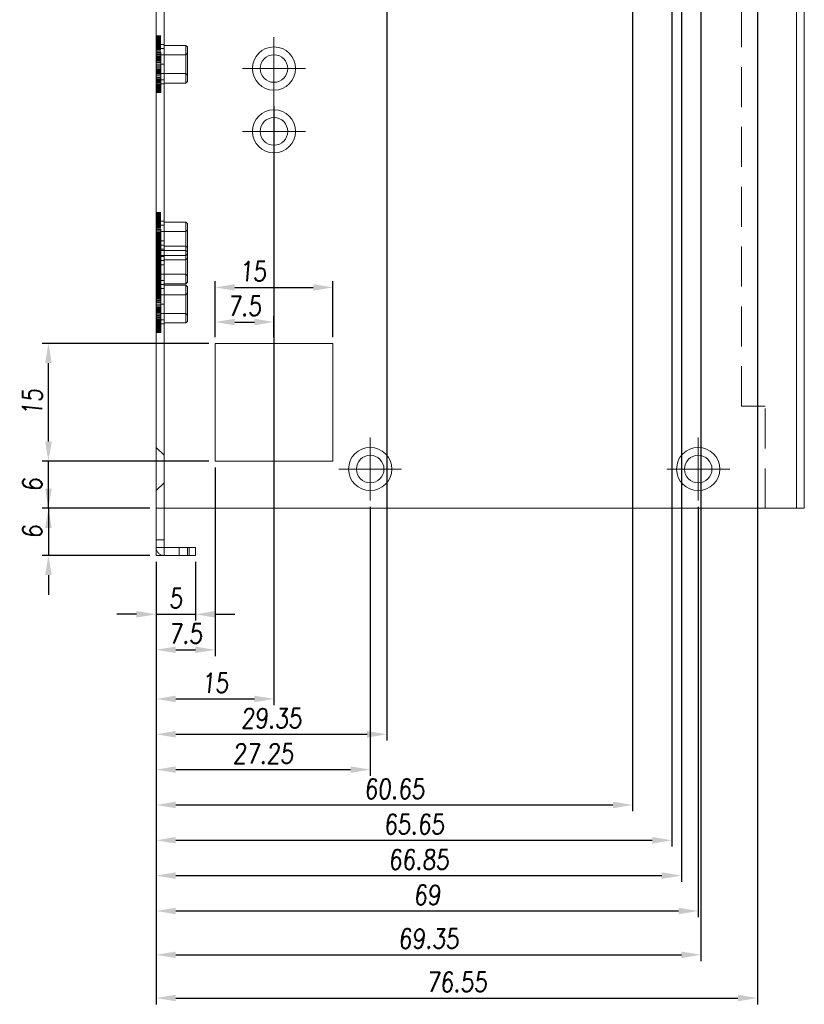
# Model space of a CAD drawing. Header units: millimetres. Extents: x 4065 to 8083, y -652 to 5416.
# Tile 97 of 256: x 4631 to 4731, y 2761 to 2887. Entities that reach past the tile are written whole.
import ezdxf

# ---------------------------------------------------------------- set-up
doc = ezdxf.new("R2010")
doc.units = ezdxf.units.MM
doc.header["$LTSCALE"] = 0.8
doc.header["$PDMODE"] = 3
doc.header["$PDSIZE"] = 0.3125
doc.linetypes.add('CENTER', pattern=[50.8, 31.75, -6.35, 6.35, -6.35])
doc.linetypes.add('HIDDEN', pattern=[9.525, 6.35, -3.175])
doc.layers.get('0').update_dxf_attribs({"linetype": 'CONTINUOUS', "lineweight": 0})
doc.layers.get('Defpoints').update_dxf_attribs({"linetype": 'CONTINUOUS', "lineweight": 0})
for name, color, linetype, lineweight in [('1', 2, 'CENTER', 0), ('2', 3, 'CONTINUOUS', 0), ('3', 5, 'HIDDEN', 0)]:
    doc.layers.add(name, color=color, linetype=linetype, lineweight=lineweight)
doc.styles.get("Standard").update_dxf_attribs({"font": 'romans.shx', "width": 0.8, "oblique": 5, "bigfont": 'whgtxt.shx'})
doc.dimstyles.get("Standard").update_dxf_attribs({"dimtxt": 2.5, "dimasz": 2.5, "dimexe": 0.8, "dimexo": 0.8, "dimgap": 0.8, "dimtad": 1, "dimdsep": 46, "dimtxsty": 'Standard', "dimcen": 0, "dimclrd": 3, "dimclre": 3, "dimclrt": 3, "dimazin": 0, "dimtp": 0.001, "dimtm": 0.001, "dimtfac": 1, "dimtmove": 0, "dimatfit": 3, "dimfxl": 0, "dimtolj": 1, "dimarcsym": 0})

# ---------------------------------------------------------------- blocks, each defined once
blk = doc.blocks.new('X')
at = {"layer": '1'}
for p, q in [((5251.84, 13719.59), (5251.84, 13727.59)), ((5247.84, 13723.59), (5255.84, 13723.59))]:
    blk.add_line(p, q, dxfattribs=at)
blk = doc.blocks.new('*D855')
at = {"layer": '2', "color": 3, "lineweight": -2}
for p, q in [((4663.83, 2875.48), (4663.83, 2799.2)), ((4648.83, 2817.48), (4648.83, 2799.2)), ((4651.33, 2800), (4661.33, 2800))]:
    blk.add_line(p, q, dxfattribs=at)
at = {"layer": '2', "color": 3}
for points in [[(4651.33, 2800.42), (4651.33, 2799.58), (4648.83, 2800)], [(4661.33, 2800.42), (4661.33, 2799.58), (4663.83, 2800)]]:
    blk.add_solid(points, dxfattribs=at)
at = {"layer": 'Defpoints', "color": 0}
for p in [(4663.83, 2876.28), (4648.83, 2818.28), (4663.83, 2800)]:
    blk.add_point(p, dxfattribs=at)
at = {"layer": '2', "color": 3, "insert": (4656.33, 2802.05), "char_height": 2.5, "attachment_point": 5}
blk.add_mtext('\\A1;15', dxfattribs=at)
blk = doc.blocks.new('*D856')
at = {"layer": '2', "color": 3, "lineweight": -2}
for p, q in [((4678.18, 3292.73), (4678.18, 2794.7)), ((4648.83, 2817.48), (4648.83, 2794.7)), ((4651.33, 2795.5), (4675.68, 2795.5))]:
    blk.add_line(p, q, dxfattribs=at)
at = {"layer": '2', "color": 3}
for points in [[(4651.33, 2795.92), (4651.33, 2795.08), (4648.83, 2795.5)], [(4675.68, 2795.92), (4675.68, 2795.08), (4678.18, 2795.5)]]:
    blk.add_solid(points, dxfattribs=at)
at = {"layer": 'Defpoints', "color": 0}
for p in [(4678.18, 3293.53), (4648.83, 2818.28), (4678.18, 2795.5)]:
    blk.add_point(p, dxfattribs=at)
at = {"layer": '2', "color": 3, "insert": (4663.51, 2797.55), "char_height": 2.5, "attachment_point": 5}
blk.add_mtext('\\A1;29.35', dxfattribs=at)
blk = doc.blocks.new('*D857')
at = {"layer": '2', "color": 3, "lineweight": -2}
for p, q in [((4676.08, 2824.48), (4676.08, 2790.2)), ((4648.83, 2817.48), (4648.83, 2790.2)), ((4651.33, 2791), (4673.58, 2791))]:
    blk.add_line(p, q, dxfattribs=at)
at = {"layer": '2', "color": 3}
for points in [[(4651.33, 2791.42), (4651.33, 2790.58), (4648.83, 2791)], [(4673.58, 2791.42), (4673.58, 2790.58), (4676.08, 2791)]]:
    blk.add_solid(points, dxfattribs=at)
at = {"layer": 'Defpoints', "color": 0}
for p in [(4676.08, 2825.28), (4648.83, 2818.28), (4676.08, 2791)]:
    blk.add_point(p, dxfattribs=at)
at = {"layer": '2', "color": 3, "insert": (4662.46, 2793.05), "char_height": 2.5, "attachment_point": 5}
blk.add_mtext('\\A1;27.25', dxfattribs=at)
blk = doc.blocks.new('*D858')
at = {"layer": '2', "color": 3, "lineweight": -2}
for p, q in [((4709.48, 3094.48), (4709.48, 2785.7)), ((4648.83, 2817.48), (4648.83, 2785.7)), ((4651.33, 2786.5), (4706.98, 2786.5))]:
    blk.add_line(p, q, dxfattribs=at)
at = {"layer": '2', "color": 3}
for points in [[(4651.33, 2786.92), (4651.33, 2786.08), (4648.83, 2786.5)], [(4706.98, 2786.92), (4706.98, 2786.08), (4709.48, 2786.5)]]:
    blk.add_solid(points, dxfattribs=at)
at = {"layer": 'Defpoints', "color": 0}
for p in [(4709.48, 3095.28), (4648.83, 2818.28), (4709.48, 2786.5)]:
    blk.add_point(p, dxfattribs=at)
at = {"layer": '2', "color": 3, "insert": (4679.16, 2788.55), "char_height": 2.5, "attachment_point": 5}
blk.add_mtext('\\A1;60.65', dxfattribs=at)
blk = doc.blocks.new('*D859')
at = {"layer": '2', "color": 3, "lineweight": -2}
for p, q in [((4714.48, 3114.48), (4714.48, 2781.2)), ((4648.83, 2817.48), (4648.83, 2781.2)), ((4651.33, 2782), (4711.98, 2782))]:
    blk.add_line(p, q, dxfattribs=at)
at = {"layer": '2', "color": 3}
for points in [[(4651.33, 2782.42), (4651.33, 2781.58), (4648.83, 2782)], [(4711.98, 2782.42), (4711.98, 2781.58), (4714.48, 2782)]]:
    blk.add_solid(points, dxfattribs=at)
at = {"layer": 'Defpoints', "color": 0}
for p in [(4714.48, 3115.28), (4648.83, 2818.28), (4714.48, 2782)]:
    blk.add_point(p, dxfattribs=at)
at = {"layer": '2', "color": 3, "insert": (4681.66, 2784.05), "char_height": 2.5, "attachment_point": 5}
blk.add_mtext('\\A1;65.65', dxfattribs=at)
blk = doc.blocks.new('*D860')
at = {"layer": '2', "color": 3, "lineweight": -2}
for p, q in [((4718.18, 3292.73), (4718.18, 2766.62)), ((4648.83, 2817.48), (4648.83, 2766.62)), ((4651.33, 2767.42), (4715.68, 2767.42))]:
    blk.add_line(p, q, dxfattribs=at)
at = {"layer": '2', "color": 3}
for points in [[(4651.33, 2767.83), (4651.33, 2767), (4648.83, 2767.42)], [(4715.68, 2767.83), (4715.68, 2767), (4718.18, 2767.42)]]:
    blk.add_solid(points, dxfattribs=at)
at = {"layer": 'Defpoints', "color": 0}
for p in [(4718.18, 3293.53), (4648.83, 2818.28), (4718.18, 2767.42)]:
    blk.add_point(p, dxfattribs=at)
at = {"layer": '2', "color": 3, "insert": (4683.51, 2769.47), "char_height": 2.5, "attachment_point": 5}
blk.add_mtext('\\A1;69.35', dxfattribs=at)
blk = doc.blocks.new('*D861')
at = {"layer": '2', "color": 3, "lineweight": -2}
for p, q in [((4725.38, 3192.73), (4725.38, 2761.11)), ((4648.83, 2817.48), (4648.83, 2761.11)), ((4651.33, 2761.91), (4722.88, 2761.91))]:
    blk.add_line(p, q, dxfattribs=at)
at = {"layer": '2', "color": 3}
for points in [[(4651.33, 2762.33), (4651.33, 2761.5), (4648.83, 2761.91)], [(4722.88, 2762.33), (4722.88, 2761.5), (4725.38, 2761.91)]]:
    blk.add_solid(points, dxfattribs=at)
at = {"layer": 'Defpoints', "color": 0}
for p in [(4725.38, 3193.53), (4648.83, 2818.28), (4725.38, 2761.91)]:
    blk.add_point(p, dxfattribs=at)
at = {"layer": '2', "color": 3, "insert": (4687.11, 2763.96), "char_height": 2.5, "attachment_point": 5}
blk.add_mtext('\\A1;76.55', dxfattribs=at)
blk = doc.blocks.new('*D862')
at = {"layer": '2', "color": 3, "lineweight": -2}
for p, q in [((4715.68, 3056.03), (4715.68, 2776.7)), ((4648.83, 2817.48), (4648.83, 2776.7)), ((4651.33, 2777.5), (4713.18, 2777.5))]:
    blk.add_line(p, q, dxfattribs=at)
at = {"layer": '2', "color": 3}
for points in [[(4651.33, 2777.92), (4651.33, 2777.08), (4648.83, 2777.5)], [(4713.18, 2777.92), (4713.18, 2777.08), (4715.68, 2777.5)]]:
    blk.add_solid(points, dxfattribs=at)
at = {"layer": 'Defpoints', "color": 0}
for p in [(4715.68, 3056.83), (4648.83, 2818.28), (4715.68, 2777.5)]:
    blk.add_point(p, dxfattribs=at)
at = {"layer": '2', "color": 3, "insert": (4682.26, 2779.55), "char_height": 2.5, "attachment_point": 5}
blk.add_mtext('\\A1;66.85', dxfattribs=at)
blk = doc.blocks.new('*D863')
at = {"layer": '2', "color": 3, "lineweight": -2}
for p, q in [((4717.83, 2824.48), (4717.83, 2772.2)), ((4648.83, 2817.48), (4648.83, 2772.2)), ((4651.33, 2773), (4715.33, 2773))]:
    blk.add_line(p, q, dxfattribs=at)
at = {"layer": '2', "color": 3}
for points in [[(4651.33, 2773.42), (4651.33, 2772.58), (4648.83, 2773)], [(4715.33, 2773.42), (4715.33, 2772.58), (4717.83, 2773)]]:
    blk.add_solid(points, dxfattribs=at)
at = {"layer": 'Defpoints', "color": 0}
for p in [(4717.83, 2825.28), (4648.83, 2818.28), (4717.83, 2773)]:
    blk.add_point(p, dxfattribs=at)
at = {"layer": '2', "color": 3, "insert": (4683.33, 2775.05), "char_height": 2.5, "attachment_point": 5}
blk.add_mtext('\\A1;69', dxfattribs=at)
blk = doc.blocks.new('*D864')
at = {"layer": '2', "color": 3, "lineweight": -2}
for p, q in [((4635.12, 2826.78), (4635.12, 2829.28)), ((4648.03, 2824.28), (4634.32, 2824.28)), ((4635.12, 2824.28), (4635.12, 2818.28)), ((4648.03, 2818.28), (4634.32, 2818.28)), ((4635.12, 2815.78), (4635.12, 2813.28))]:
    blk.add_line(p, q, dxfattribs=at)
at = {"layer": '2', "color": 3}
for points in [[(4634.7, 2826.78), (4635.54, 2826.78), (4635.12, 2824.28)], [(4634.7, 2815.78), (4635.54, 2815.78), (4635.12, 2818.28)]]:
    blk.add_solid(points, dxfattribs=at)
at = {"layer": 'Defpoints', "color": 0}
for p in [(4648.83, 2824.28), (4635.12, 2818.28), (4648.83, 2818.28)]:
    blk.add_point(p, dxfattribs=at)
at = {"layer": '2', "color": 3, "insert": (4633.07, 2821.28), "char_height": 2.5, "attachment_point": 5, "rotation": 90}
blk.add_mtext('\\A1;6', dxfattribs=at)
blk = doc.blocks.new('*D865')
at = {"layer": '2', "color": 3, "lineweight": -2}
for p, q in [((4648.83, 2817.48), (4648.83, 2809.98)), ((4653.83, 2817.48), (4653.83, 2809.98)), ((4646.33, 2810.78), (4643.83, 2810.78)), ((4648.83, 2810.78), (4653.83, 2810.78)), ((4656.33, 2810.78), (4658.83, 2810.78))]:
    blk.add_line(p, q, dxfattribs=at)
at = {"layer": '2', "color": 3}
for points in [[(4646.33, 2811.2), (4646.33, 2810.36), (4648.83, 2810.78)], [(4656.33, 2811.2), (4656.33, 2810.36), (4653.83, 2810.78)]]:
    blk.add_solid(points, dxfattribs=at)
at = {"layer": 'Defpoints', "color": 0}
for p in [(4648.83, 2818.28), (4653.83, 2818.28), (4653.83, 2810.78)]:
    blk.add_point(p, dxfattribs=at)
at = {"layer": '2', "color": 3, "insert": (4651.33, 2812.83), "char_height": 2.5, "attachment_point": 5}
blk.add_mtext('\\A1;5', dxfattribs=at)
blk = doc.blocks.new('*D866')
at = {"layer": '2', "color": 3, "lineweight": -2}
for p, q in [((4635.12, 2832.78), (4635.12, 2835.28)), ((4655.53, 2830.28), (4634.32, 2830.28)), ((4635.12, 2824.28), (4635.12, 2830.28)), ((4648.03, 2824.28), (4634.32, 2824.28)), ((4635.12, 2821.78), (4635.12, 2819.28))]:
    blk.add_line(p, q, dxfattribs=at)
at = {"layer": '2', "color": 3}
for points in [[(4634.7, 2832.78), (4635.54, 2832.78), (4635.12, 2830.28)], [(4634.7, 2821.78), (4635.54, 2821.78), (4635.12, 2824.28)]]:
    blk.add_solid(points, dxfattribs=at)
at = {"layer": 'Defpoints', "color": 0}
for p in [(4635.12, 2830.28), (4656.33, 2830.28), (4648.83, 2824.28)]:
    blk.add_point(p, dxfattribs=at)
at = {"layer": '2', "color": 3, "insert": (4633.07, 2827.28), "char_height": 2.5, "attachment_point": 5, "rotation": 90}
blk.add_mtext('\\A1;6', dxfattribs=at)
blk = doc.blocks.new('*D867')
at = {"layer": '2', "color": 3, "lineweight": -2}
for p, q in [((4656.33, 2829.48), (4656.33, 2805.46)), ((4648.83, 2817.48), (4648.83, 2805.46)), ((4651.33, 2806.26), (4653.83, 2806.26))]:
    blk.add_line(p, q, dxfattribs=at)
at = {"layer": '2', "color": 3}
for points in [[(4651.33, 2806.67), (4651.33, 2805.84), (4648.83, 2806.26)], [(4653.83, 2806.67), (4653.83, 2805.84), (4656.33, 2806.26)]]:
    blk.add_solid(points, dxfattribs=at)
at = {"layer": 'Defpoints', "color": 0}
for p in [(4656.33, 2830.28), (4648.83, 2818.28), (4656.33, 2806.26)]:
    blk.add_point(p, dxfattribs=at)
at = {"layer": '2', "color": 3, "insert": (4652.58, 2808.31), "char_height": 2.5, "attachment_point": 5}
blk.add_mtext('\\A1;7.5', dxfattribs=at)
blk = doc.blocks.new('*D868')
at = {"layer": '2', "color": 3, "lineweight": -2}
for p, q in [((4655.53, 2845.28), (4634.32, 2845.28)), ((4635.12, 2832.78), (4635.12, 2842.78)), ((4655.53, 2830.28), (4634.32, 2830.28))]:
    blk.add_line(p, q, dxfattribs=at)
at = {"layer": '2', "color": 3}
for points in [[(4634.7, 2842.78), (4635.54, 2842.78), (4635.12, 2845.28)], [(4634.7, 2832.78), (4635.54, 2832.78), (4635.12, 2830.28)]]:
    blk.add_solid(points, dxfattribs=at)
at = {"layer": 'Defpoints', "color": 0}
for p in [(4635.12, 2845.28), (4656.33, 2845.28), (4656.33, 2830.28)]:
    blk.add_point(p, dxfattribs=at)
at = {"layer": '2', "color": 3, "insert": (4633.07, 2837.78), "char_height": 2.5, "attachment_point": 5, "rotation": 90}
blk.add_mtext('\\A1;15', dxfattribs=at)
blk = doc.blocks.new('*D869')
at = {"layer": '2', "color": 3, "lineweight": -2}
for p, q in [((4656.33, 2846.08), (4656.33, 2848.8)), ((4663.83, 2846.08), (4663.83, 2848.8)), ((4658.83, 2848), (4661.33, 2848))]:
    blk.add_line(p, q, dxfattribs=at)
at = {"layer": '2', "color": 3}
for points in [[(4658.83, 2848.42), (4658.83, 2847.59), (4656.33, 2848)], [(4661.33, 2848.42), (4661.33, 2847.59), (4663.83, 2848)]]:
    blk.add_solid(points, dxfattribs=at)
at = {"layer": 'Defpoints', "color": 0}
for p in [(4663.83, 2848), (4656.33, 2845.28), (4663.83, 2845.28)]:
    blk.add_point(p, dxfattribs=at)
at = {"layer": '2', "color": 3, "insert": (4660.08, 2850.05), "char_height": 2.5, "attachment_point": 5}
blk.add_mtext('\\A1;7.5', dxfattribs=at)
blk = doc.blocks.new('*D870')
at = {"layer": '2', "color": 3, "lineweight": -2}
for p, q in [((4656.33, 2846.08), (4656.33, 2853.21)), ((4671.33, 2846.08), (4671.33, 2853.21)), ((4658.83, 2852.41), (4668.83, 2852.41))]:
    blk.add_line(p, q, dxfattribs=at)
at = {"layer": '2', "color": 3}
for points in [[(4658.83, 2852.82), (4658.83, 2851.99), (4656.33, 2852.41)], [(4668.83, 2852.82), (4668.83, 2851.99), (4671.33, 2852.41)]]:
    blk.add_solid(points, dxfattribs=at)
at = {"layer": 'Defpoints', "color": 0}
for p in [(4671.33, 2852.41), (4656.33, 2845.28), (4671.33, 2845.28)]:
    blk.add_point(p, dxfattribs=at)
at = {"layer": '2', "color": 3, "insert": (4661.14, 2854.46), "char_height": 2.5, "attachment_point": 5}
blk.add_mtext('\\A1;15', dxfattribs=at)

msp = doc.modelspace()

# ---------------------------------------------------------------- linework, layer by layer
for p, q in [((4648.831, 2818.28), (4648.831, 3391.28)), ((4649.831, 3391.28), (4649.831, 2824.28)), ((4730.331, 2824.28), (4730.331, 3375.28)), ((4731.331, 2824.28), (4731.331, 3374.28)), ((4656.331, 2845.28), (4671.331, 2845.28)), ((4656.331, 2830.28), (4656.331, 2845.28)), ((4671.331, 2845.28), (4671.331, 2830.28)), ((4671.331, 2830.28), (4656.331, 2830.28)), ((4648.831, 2824.28), (4731.331, 2824.28)), ((4649.831, 2824.28), (4649.831, 2818.28)), ((4648.831, 2819.28), (4653.831, 2819.28)), ((4652.831, 2819.28), (4652.831, 2818.28)), ((4653.831, 2819.28), (4653.831, 2818.28)), ((4649.831, 2818.28), (4648.831, 2818.28)), ((4653.831, 2818.28), (4649.831, 2818.28))]:
    msp.add_line(p, q)
for centre, radius in [((4663.831, 2880.28), 2.75), ((4663.831, 2880.28), 1.75), ((4663.831, 2872.28), 2.75), ((4663.831, 2872.28), 1.75), ((4676.081, 2829.28), 2.75), ((4717.831, 2829.28), 2.75), ((4676.081, 2829.28), 1.75), ((4717.831, 2829.28), 1.75)]:
    msp.add_circle(centre, radius)
at = {"layer": '3'}
for p, q in [((4649.831, 3391.28), (4649.831, 2824.28)), ((4723.331, 2837.28), (4723.331, 3374.28)), ((4730.331, 3374.28), (4730.331, 2824.28)), ((4648.831, 2884.428), (4649.431, 2884.428)), ((4648.831, 2877.232), (4648.831, 2884.428)), ((4648.831, 2884.41), (4649.431, 2884.41)), ((4648.831, 2884.375), (4649.431, 2884.375)), ((4648.831, 2884.323), (4649.431, 2884.323)), ((4648.831, 2884.254), (4649.431, 2884.254)), ((4648.831, 2884.168), (4649.431, 2884.168)), ((4648.831, 2884.066), (4649.431, 2884.066)), ((4649.431, 2883.984), (4648.831, 2883.984)), ((4649.431, 2883.969), (4648.831, 2883.969)), ((4648.831, 2883.948), (4649.431, 2883.948)), ((4649.431, 2883.938), (4648.831, 2883.938)), ((4649.431, 2877.232), (4649.431, 2884.428)), ((4649.431, 2883.892), (4648.831, 2883.892)), ((4649.431, 2883.832), (4648.831, 2883.832)), ((4648.831, 2883.814), (4649.431, 2883.814)), ((4649.431, 2883.756), (4648.831, 2883.756)), ((4649.431, 2883.667), (4648.831, 2883.667)), ((4649.431, 2883.563), (4648.831, 2883.563)), ((4648.831, 2883.505), (4649.431, 2883.505)), ((4649.431, 2883.447), (4648.831, 2883.447)), ((4648.831, 2883.331), (4649.431, 2883.331)), ((4648.831, 2883.33), (4649.831, 2883.33)), ((4648.831, 2878.33), (4648.831, 2883.33)), ((4649.431, 2883.317), (4648.831, 2883.317)), ((4649.431, 2883.176), (4648.831, 2883.176)), ((4648.831, 2883.144), (4649.431, 2883.144)), ((4649.431, 2883.022), (4648.831, 2883.022)), ((4648.831, 2882.946), (4649.431, 2882.946)), ((4649.431, 2882.859), (4648.831, 2882.859)), ((4648.831, 2882.738), (4649.431, 2882.738)), ((4649.431, 2882.685), (4648.831, 2882.685)), ((4649.431, 2882.83), (4649.831, 2882.83)), ((4649.831, 2883.23), (4652.631, 2883.23)), ((4649.831, 2878.43), (4649.831, 2883.23)), ((4652.831, 2883.03), (4652.631, 2883.23)), ((4652.631, 2883.23), (4652.631, 2878.43)), ((4652.831, 2878.63), (4652.831, 2883.03)), ((4648.831, 2882.52), (4649.431, 2882.52)), ((4649.431, 2882.503), (4648.831, 2882.503)), ((4649.431, 2882.312), (4648.831, 2882.312)), ((4648.831, 2882.294), (4649.431, 2882.294)), ((4649.431, 2882.114), (4648.831, 2882.114)), ((4648.831, 2882.061), (4649.431, 2882.061)), ((4649.431, 2881.909), (4648.831, 2881.909)), ((4648.831, 2881.822), (4649.431, 2881.822)), ((4649.431, 2881.7), (4648.831, 2881.7)), ((4648.831, 2881.578), (4649.431, 2881.578)), ((4649.431, 2881.486), (4648.831, 2881.486)), ((4649.431, 2882.03), (4652.631, 2882.03)), ((4652.631, 2882.03), (4652.831, 2882.23)), ((4648.831, 2881.331), (4649.431, 2881.331)), ((4649.431, 2881.269), (4648.831, 2881.269)), ((4648.831, 2881.081), (4649.431, 2881.081)), ((4649.431, 2881.05), (4648.831, 2881.05)), ((4649.431, 2880.83), (4648.831, 2880.83)), ((4648.831, 2880.83), (4649.831, 2880.83)), ((4649.431, 2880.61), (4648.831, 2880.61)), ((4648.831, 2880.579), (4649.431, 2880.579)), ((4649.431, 2880.391), (4648.831, 2880.391)), ((4648.831, 2880.329), (4649.431, 2880.329)), ((4649.431, 2880.174), (4648.831, 2880.174)), ((4648.831, 2880.081), (4649.431, 2880.081)), ((4649.431, 2879.96), (4648.831, 2879.96)), ((4648.831, 2879.838), (4649.431, 2879.838)), ((4649.431, 2879.75), (4648.831, 2879.75)), ((4648.831, 2879.599), (4649.431, 2879.599)), ((4649.431, 2879.546), (4648.831, 2879.546)), ((4648.831, 2879.366), (4649.431, 2879.366)), ((4649.431, 2879.348), (4648.831, 2879.348)), ((4649.431, 2879.157), (4648.831, 2879.157)), ((4648.831, 2879.14), (4649.431, 2879.14)), ((4649.431, 2878.975), (4648.831, 2878.975)), ((4648.831, 2878.922), (4649.431, 2878.922)), ((4649.431, 2879.63), (4652.631, 2879.63)), ((4652.631, 2879.63), (4652.831, 2879.43)), ((4649.431, 2878.801), (4648.831, 2878.801)), ((4648.831, 2878.714), (4649.431, 2878.714)), ((4649.431, 2878.637), (4648.831, 2878.637)), ((4648.831, 2878.516), (4649.431, 2878.516)), ((4649.431, 2878.484), (4648.831, 2878.484)), ((4649.431, 2878.343), (4648.831, 2878.343)), ((4648.831, 2878.33), (4649.831, 2878.33)), ((4648.831, 2878.329), (4649.431, 2878.329)), ((4649.431, 2878.213), (4648.831, 2878.213)), ((4648.831, 2878.155), (4649.431, 2878.155)), ((4649.431, 2878.097), (4648.831, 2878.097)), ((4649.431, 2877.993), (4648.831, 2877.993)), ((4649.431, 2877.903), (4648.831, 2877.903)), ((4648.831, 2877.845), (4649.431, 2877.845)), ((4649.431, 2877.828), (4648.831, 2877.828)), ((4649.431, 2877.767), (4648.831, 2877.767)), ((4649.431, 2877.722), (4648.831, 2877.722)), ((4648.831, 2877.712), (4649.431, 2877.712)), ((4649.431, 2877.691), (4648.831, 2877.691)), ((4649.431, 2877.676), (4648.831, 2877.676)), ((4649.431, 2878.83), (4649.831, 2878.83)), ((4649.831, 2878.43), (4652.631, 2878.43)), ((4652.831, 2878.63), (4652.631, 2878.43)), ((4648.831, 2877.594), (4649.431, 2877.594)), ((4648.831, 2877.492), (4649.431, 2877.492)), ((4648.831, 2877.406), (4649.431, 2877.406)), ((4648.831, 2877.337), (4649.431, 2877.337)), ((4648.831, 2877.285), (4649.431, 2877.285)), ((4648.831, 2877.25), (4649.431, 2877.25)), ((4648.831, 2877.232), (4649.431, 2877.232)), ((4648.831, 2861.928), (4649.431, 2861.928)), ((4648.831, 2854.732), (4648.831, 2861.928)), ((4648.831, 2861.91), (4649.431, 2861.91)), ((4648.831, 2861.875), (4649.431, 2861.875)), ((4648.831, 2861.823), (4649.431, 2861.823)), ((4648.831, 2861.754), (4649.431, 2861.754)), ((4648.831, 2861.668), (4649.431, 2861.668)), ((4648.831, 2861.566), (4649.431, 2861.566)), ((4649.431, 2861.484), (4648.831, 2861.484)), ((4649.431, 2861.469), (4648.831, 2861.469)), ((4648.831, 2861.448), (4649.431, 2861.448)), ((4649.431, 2861.438), (4648.831, 2861.438)), ((4649.431, 2861.392), (4648.831, 2861.392)), ((4649.431, 2861.332), (4648.831, 2861.332)), ((4649.431, 2854.732), (4649.431, 2861.928)), ((4648.831, 2861.314), (4649.431, 2861.314)), ((4649.431, 2861.256), (4648.831, 2861.256)), ((4649.431, 2861.167), (4648.831, 2861.167)), ((4649.431, 2861.063), (4648.831, 2861.063)), ((4648.831, 2861.005), (4649.431, 2861.005)), ((4649.431, 2860.947), (4648.831, 2860.947)), ((4648.831, 2860.831), (4649.431, 2860.831)), ((4648.831, 2860.83), (4649.831, 2860.83)), ((4648.831, 2860.83), (4648.831, 2847.78)), ((4649.431, 2860.817), (4648.831, 2860.817)), ((4649.431, 2860.676), (4648.831, 2860.676)), ((4648.831, 2860.644), (4649.431, 2860.644)), ((4649.431, 2860.522), (4648.831, 2860.522)), ((4648.831, 2860.446), (4649.431, 2860.446)), ((4649.431, 2860.359), (4648.831, 2860.359)), ((4648.831, 2860.238), (4649.431, 2860.238)), ((4649.431, 2860.185), (4648.831, 2860.185)), ((4649.431, 2860.33), (4649.831, 2860.33)), ((4649.831, 2860.73), (4652.631, 2860.73)), ((4649.831, 2860.73), (4649.831, 2855.93)), ((4652.831, 2860.53), (4652.631, 2860.73)), ((4652.631, 2855.93), (4652.631, 2860.73)), ((4652.831, 2856.13), (4652.831, 2860.53)), ((4648.831, 2860.02), (4649.431, 2860.02)), ((4649.431, 2860.003), (4648.831, 2860.003)), ((4649.431, 2859.812), (4648.831, 2859.812)), ((4648.831, 2859.794), (4649.431, 2859.794)), ((4649.431, 2859.614), (4648.831, 2859.614)), ((4648.831, 2859.561), (4649.431, 2859.561)), ((4649.431, 2859.409), (4648.831, 2859.409)), ((4648.831, 2859.322), (4649.431, 2859.322)), ((4649.431, 2859.2), (4648.831, 2859.2)), ((4648.831, 2859.078), (4649.431, 2859.078)), ((4649.431, 2858.986), (4648.831, 2858.986)), ((4648.831, 2858.878), (4649.431, 2858.878)), ((4648.831, 2851.682), (4648.831, 2858.878)), ((4648.831, 2858.86), (4649.431, 2858.86)), ((4648.831, 2858.831), (4649.431, 2858.831)), ((4648.831, 2858.825), (4649.431, 2858.825)), ((4649.431, 2859.53), (4652.631, 2859.53)), ((4649.431, 2851.682), (4649.431, 2858.878)), ((4652.631, 2859.53), (4652.831, 2859.73)), ((4648.831, 2858.773), (4649.431, 2858.773)), ((4649.431, 2858.769), (4648.831, 2858.769)), ((4648.831, 2858.704), (4649.431, 2858.704)), ((4648.831, 2858.618), (4649.431, 2858.618)), ((4648.831, 2858.581), (4649.431, 2858.581)), ((4649.431, 2858.55), (4648.831, 2858.55)), ((4648.831, 2858.516), (4649.431, 2858.516)), ((4649.431, 2858.434), (4648.831, 2858.434)), ((4649.431, 2858.419), (4648.831, 2858.419)), ((4648.831, 2858.398), (4649.431, 2858.398)), ((4649.431, 2858.388), (4648.831, 2858.388)), ((4649.431, 2858.342), (4648.831, 2858.342)), ((4649.431, 2858.33), (4648.831, 2858.33)), ((4648.831, 2858.33), (4649.831, 2858.33)), ((4649.431, 2858.282), (4648.831, 2858.282)), ((4648.831, 2858.264), (4649.431, 2858.264)), ((4649.431, 2858.206), (4648.831, 2858.206)), ((4649.431, 2858.117), (4648.831, 2858.117)), ((4649.431, 2858.11), (4648.831, 2858.11)), ((4648.831, 2858.079), (4649.431, 2858.079)), ((4649.431, 2858.013), (4648.831, 2858.013)), ((4648.831, 2857.955), (4649.431, 2857.955)), ((4649.431, 2857.897), (4648.831, 2857.897)), ((4649.431, 2857.891), (4648.831, 2857.891)), ((4648.831, 2857.829), (4649.431, 2857.829)), ((4648.831, 2857.781), (4649.431, 2857.781)), ((4649.831, 2857.78), (4648.831, 2857.78)), ((4649.431, 2857.767), (4648.831, 2857.767)), ((4649.431, 2857.674), (4648.831, 2857.674)), ((4649.431, 2857.626), (4648.831, 2857.626)), ((4648.831, 2857.594), (4649.431, 2857.594)), ((4648.831, 2857.581), (4649.431, 2857.581)), ((4649.831, 2857.68), (4652.631, 2857.68)), ((4649.831, 2857.68), (4649.831, 2852.88)), ((4652.831, 2857.48), (4652.631, 2857.68)), ((4652.631, 2852.88), (4652.631, 2857.68)), ((4649.431, 2857.472), (4648.831, 2857.472)), ((4649.431, 2857.46), (4648.831, 2857.46)), ((4648.831, 2857.396), (4649.431, 2857.396)), ((4648.831, 2857.338), (4649.431, 2857.338)), ((4649.431, 2857.309), (4648.831, 2857.309)), ((4649.431, 2857.25), (4648.831, 2857.25)), ((4648.831, 2857.188), (4649.431, 2857.188)), ((4649.431, 2857.135), (4648.831, 2857.135)), ((4648.831, 2857.099), (4649.431, 2857.099)), ((4649.431, 2857.046), (4648.831, 2857.046)), ((4648.831, 2856.97), (4649.431, 2856.97)), ((4649.431, 2856.953), (4648.831, 2856.953)), ((4648.831, 2856.866), (4649.431, 2856.866)), ((4649.431, 2856.848), (4648.831, 2856.848)), ((4649.431, 2856.762), (4648.831, 2856.762)), ((4648.831, 2856.744), (4649.431, 2856.744)), ((4649.431, 2856.657), (4648.831, 2856.657)), ((4648.831, 2856.64), (4649.431, 2856.64)), ((4649.431, 2856.564), (4648.831, 2856.564)), ((4648.831, 2856.511), (4649.431, 2856.511)), ((4649.431, 2856.475), (4648.831, 2856.475)), ((4648.831, 2856.422), (4649.431, 2856.422)), ((4649.431, 2856.359), (4648.831, 2856.359)), ((4649.431, 2857.28), (4649.831, 2857.28)), ((4649.431, 2857.13), (4652.631, 2857.13)), ((4649.431, 2856.48), (4652.631, 2856.48)), ((4649.431, 2856.33), (4649.831, 2856.33)), ((4652.631, 2857.13), (4652.831, 2856.93)), ((4652.631, 2856.48), (4652.831, 2856.68)), ((4652.831, 2853.08), (4652.831, 2857.48)), ((4649.431, 2856.301), (4648.831, 2856.301)), ((4648.831, 2856.272), (4649.431, 2856.272)), ((4648.831, 2856.214), (4649.431, 2856.214)), ((4649.431, 2856.15), (4648.831, 2856.15)), ((4649.431, 2856.137), (4648.831, 2856.137)), ((4648.831, 2856.028), (4649.431, 2856.028)), ((4648.831, 2856.016), (4649.431, 2856.016)), ((4649.431, 2855.984), (4648.831, 2855.984)), ((4649.431, 2855.936), (4648.831, 2855.936)), ((4649.431, 2855.843), (4648.831, 2855.843)), ((4648.831, 2855.83), (4649.831, 2855.83)), ((4648.831, 2855.829), (4649.431, 2855.829)), ((4648.831, 2855.781), (4649.431, 2855.781)), ((4649.431, 2855.719), (4648.831, 2855.719)), ((4649.431, 2855.713), (4648.831, 2855.713)), ((4648.831, 2855.655), (4649.431, 2855.655)), ((4649.431, 2855.597), (4648.831, 2855.597)), ((4648.831, 2855.531), (4649.431, 2855.531)), ((4649.431, 2855.5), (4648.831, 2855.5)), ((4649.431, 2855.493), (4648.831, 2855.493)), ((4649.431, 2855.403), (4648.831, 2855.403)), ((4648.831, 2855.345), (4649.431, 2855.345)), ((4649.431, 2855.328), (4648.831, 2855.328)), ((4649.431, 2855.28), (4648.831, 2855.28)), ((4648.831, 2855.28), (4649.831, 2855.28)), ((4649.431, 2855.267), (4648.831, 2855.267)), ((4649.431, 2855.222), (4648.831, 2855.222)), ((4648.831, 2855.212), (4649.431, 2855.212)), ((4649.431, 2855.191), (4648.831, 2855.191)), ((4649.431, 2855.176), (4648.831, 2855.176)), ((4648.831, 2855.094), (4649.431, 2855.094)), ((4649.831, 2855.93), (4652.631, 2855.93)), ((4652.831, 2856.13), (4652.631, 2855.93)), ((4649.431, 2855.06), (4648.831, 2855.06)), ((4648.831, 2855.029), (4649.431, 2855.029)), ((4648.831, 2854.992), (4649.431, 2854.992)), ((4648.831, 2854.906), (4649.431, 2854.906)), ((4649.431, 2854.841), (4648.831, 2854.841)), ((4648.831, 2854.837), (4649.431, 2854.837)), ((4648.831, 2854.785), (4649.431, 2854.785)), ((4648.831, 2854.779), (4649.431, 2854.779)), ((4648.831, 2854.75), (4649.431, 2854.75)), ((4648.831, 2854.732), (4649.431, 2854.732)), ((4649.431, 2854.624), (4648.831, 2854.624)), ((4648.831, 2854.531), (4649.431, 2854.531)), ((4649.431, 2854.41), (4648.831, 2854.41)), ((4648.831, 2854.288), (4649.431, 2854.288)), ((4649.431, 2854.2), (4648.831, 2854.2)), ((4648.831, 2854.049), (4649.431, 2854.049)), ((4649.431, 2853.996), (4648.831, 2853.996)), ((4648.831, 2853.878), (4649.431, 2853.878)), ((4648.831, 2846.682), (4648.831, 2853.878)), ((4648.831, 2853.86), (4649.431, 2853.86)), ((4648.831, 2853.825), (4649.431, 2853.825)), ((4648.831, 2853.816), (4649.431, 2853.816)), ((4649.431, 2854.08), (4652.631, 2854.08)), ((4649.431, 2846.682), (4649.431, 2853.878)), ((4652.631, 2854.08), (4652.831, 2853.88)), ((4649.431, 2853.798), (4648.831, 2853.798)), ((4648.831, 2853.773), (4649.431, 2853.773)), ((4648.831, 2853.704), (4649.431, 2853.704)), ((4648.831, 2853.618), (4649.431, 2853.618)), ((4649.431, 2853.607), (4648.831, 2853.607)), ((4648.831, 2853.59), (4649.431, 2853.59)), ((4648.831, 2853.516), (4649.431, 2853.516)), ((4649.431, 2853.434), (4648.831, 2853.434)), ((4649.431, 2853.425), (4648.831, 2853.425)), ((4649.431, 2853.419), (4648.831, 2853.419)), ((4648.831, 2853.398), (4649.431, 2853.398)), ((4649.431, 2853.388), (4648.831, 2853.388)), ((4648.831, 2853.372), (4649.431, 2853.372)), ((4649.431, 2853.342), (4648.831, 2853.342)), ((4649.431, 2853.282), (4648.831, 2853.282)), ((4648.831, 2853.264), (4649.431, 2853.264)), ((4649.431, 2853.251), (4648.831, 2853.251)), ((4649.431, 2853.206), (4648.831, 2853.206)), ((4648.831, 2853.164), (4649.431, 2853.164)), ((4649.431, 2853.117), (4648.831, 2853.117)), ((4649.431, 2853.087), (4648.831, 2853.087)), ((4649.431, 2853.013), (4648.831, 2853.013)), ((4648.831, 2852.966), (4649.431, 2852.966)), ((4648.831, 2852.955), (4649.431, 2852.955)), ((4649.431, 2852.934), (4648.831, 2852.934)), ((4649.431, 2852.897), (4648.831, 2852.897)), ((4649.431, 2852.793), (4648.831, 2852.793)), ((4648.831, 2852.781), (4649.431, 2852.781)), ((4649.831, 2852.78), (4648.831, 2852.78)), ((4648.831, 2852.779), (4649.431, 2852.779)), ((4649.431, 2852.767), (4648.831, 2852.767)), ((4649.431, 2852.663), (4648.831, 2852.663)), ((4649.431, 2852.626), (4648.831, 2852.626)), ((4648.831, 2852.605), (4649.431, 2852.605)), ((4648.831, 2852.594), (4649.431, 2852.594)), ((4649.431, 2853.28), (4649.831, 2853.28)), ((4649.831, 2852.88), (4652.631, 2852.88)), ((4649.831, 2852.68), (4652.631, 2852.68)), ((4649.831, 2852.68), (4649.831, 2847.88)), ((4652.831, 2853.08), (4652.631, 2852.88)), ((4652.831, 2852.48), (4652.631, 2852.68)), ((4652.631, 2847.88), (4652.631, 2852.68)), ((4649.431, 2852.547), (4648.831, 2852.547)), ((4649.431, 2852.472), (4648.831, 2852.472)), ((4649.431, 2852.443), (4648.831, 2852.443)), ((4648.831, 2852.396), (4649.431, 2852.396)), ((4649.431, 2852.353), (4648.831, 2852.353)), ((4649.431, 2852.309), (4648.831, 2852.309)), ((4648.831, 2852.295), (4649.431, 2852.295)), ((4649.431, 2852.278), (4648.831, 2852.278)), ((4649.431, 2852.217), (4648.831, 2852.217)), ((4648.831, 2852.188), (4649.431, 2852.188)), ((4649.431, 2852.172), (4648.831, 2852.172)), ((4648.831, 2852.162), (4649.431, 2852.162)), ((4649.431, 2852.141), (4648.831, 2852.141)), ((4649.431, 2852.135), (4648.831, 2852.135)), ((4649.431, 2852.126), (4648.831, 2852.126)), ((4648.831, 2852.044), (4649.431, 2852.044)), ((4648.831, 2851.97), (4649.431, 2851.97)), ((4649.431, 2851.953), (4648.831, 2851.953)), ((4648.831, 2851.942), (4649.431, 2851.942)), ((4648.831, 2851.856), (4649.431, 2851.856)), ((4648.831, 2851.787), (4649.431, 2851.787)), ((4649.431, 2851.762), (4648.831, 2851.762)), ((4648.831, 2851.744), (4649.431, 2851.744)), ((4648.831, 2851.735), (4649.431, 2851.735)), ((4648.831, 2851.7), (4649.431, 2851.7)), ((4648.831, 2851.682), (4649.431, 2851.682)), ((4649.431, 2851.564), (4648.831, 2851.564)), ((4648.831, 2851.511), (4649.431, 2851.511)), ((4649.431, 2851.359), (4648.831, 2851.359)), ((4649.431, 2852.28), (4649.831, 2852.28)), ((4649.431, 2851.48), (4652.631, 2851.48)), ((4652.631, 2851.48), (4652.831, 2851.68)), ((4652.831, 2848.08), (4652.831, 2852.48)), ((4648.831, 2851.272), (4649.431, 2851.272)), ((4649.431, 2851.15), (4648.831, 2851.15)), ((4648.831, 2851.028), (4649.431, 2851.028)), ((4649.431, 2850.936), (4648.831, 2850.936)), ((4648.831, 2850.781), (4649.431, 2850.781)), ((4649.431, 2850.719), (4648.831, 2850.719)), ((4648.831, 2850.531), (4649.431, 2850.531)), ((4649.431, 2850.5), (4648.831, 2850.5)), ((4649.431, 2850.28), (4648.831, 2850.28)), ((4648.831, 2850.28), (4649.831, 2850.28)), ((4649.431, 2850.06), (4648.831, 2850.06)), ((4648.831, 2850.029), (4649.431, 2850.029)), ((4649.431, 2849.841), (4648.831, 2849.841)), ((4648.831, 2849.779), (4649.431, 2849.779)), ((4649.431, 2849.624), (4648.831, 2849.624)), ((4648.831, 2849.531), (4649.431, 2849.531)), ((4649.431, 2849.41), (4648.831, 2849.41)), ((4648.831, 2849.288), (4649.431, 2849.288)), ((4649.431, 2849.2), (4648.831, 2849.2)), ((4648.831, 2849.049), (4649.431, 2849.049)), ((4649.431, 2848.996), (4648.831, 2848.996)), ((4648.831, 2848.816), (4649.431, 2848.816)), ((4649.431, 2848.798), (4648.831, 2848.798)), ((4649.431, 2849.08), (4652.631, 2849.08)), ((4652.631, 2849.08), (4652.831, 2848.88)), ((4649.431, 2848.607), (4648.831, 2848.607)), ((4648.831, 2848.59), (4649.431, 2848.59)), ((4649.431, 2848.425), (4648.831, 2848.425)), ((4648.831, 2848.372), (4649.431, 2848.372)), ((4649.431, 2848.251), (4648.831, 2848.251)), ((4648.831, 2848.164), (4649.431, 2848.164)), ((4649.431, 2848.087), (4648.831, 2848.087)), ((4648.831, 2847.966), (4649.431, 2847.966)), ((4649.431, 2847.934), (4648.831, 2847.934)), ((4649.431, 2847.793), (4648.831, 2847.793)), ((4649.831, 2847.78), (4648.831, 2847.78)), ((4648.831, 2847.779), (4649.431, 2847.779)), ((4649.431, 2847.663), (4648.831, 2847.663)), ((4648.831, 2847.605), (4649.431, 2847.605)), ((4649.431, 2847.547), (4648.831, 2847.547)), ((4649.431, 2848.28), (4649.831, 2848.28)), ((4649.831, 2847.88), (4652.631, 2847.88)), ((4652.831, 2848.08), (4652.631, 2847.88)), ((4649.431, 2847.443), (4648.831, 2847.443)), ((4649.431, 2847.353), (4648.831, 2847.353)), ((4648.831, 2847.295), (4649.431, 2847.295)), ((4649.431, 2847.278), (4648.831, 2847.278)), ((4649.431, 2847.217), (4648.831, 2847.217)), ((4649.431, 2847.172), (4648.831, 2847.172)), ((4648.831, 2847.162), (4649.431, 2847.162)), ((4649.431, 2847.141), (4648.831, 2847.141)), ((4649.431, 2847.126), (4648.831, 2847.126)), ((4648.831, 2847.044), (4649.431, 2847.044)), ((4648.831, 2846.942), (4649.431, 2846.942)), ((4648.831, 2846.856), (4649.431, 2846.856)), ((4648.831, 2846.787), (4649.431, 2846.787)), ((4648.831, 2846.735), (4649.431, 2846.735)), ((4648.831, 2846.7), (4649.431, 2846.7)), ((4648.831, 2846.682), (4649.431, 2846.682)), ((4723.331, 2837.28), (4726.331, 2837.28)), ((4726.331, 2824.28), (4726.331, 2837.28)), ((4649.831, 2831.03), (4648.831, 2832.03)), ((4649.831, 2827.53), (4648.831, 2826.53)), ((4648.831, 2820.28), (4649.831, 2820.28)), ((4651.781, 2819.28), (4651.781, 2818.28)), ((4653.031, 2818.28), (4653.031, 2819.28))]:
    msp.add_line(p, q, dxfattribs=at)
msp.add_arc((4649.831, 2819.28), 1, 180, 270, dxfattribs=at)

# ---------------------------------------------------------------- block references
for p in [(-588.008, -10843.312), (-588.008, -10851.312), (-575.758, -10894.312), (-534.008, -10894.312)]:
    msp.add_blockref('X', p)

# ---------------------------------------------------------------- dimensions: what is measured, and where the dimension line sits
at = {"layer": '2'}
for base, p1, p2, picture, middle in [((4678.181, 2795.498), (4648.831, 2818.28), (4678.181, 3293.53), '*D856', (4663.506, 2797.548)), ((4718.181, 2767.418), (4648.831, 2818.28), (4718.181, 3293.53), '*D860', (4683.506, 2769.468)), ((4714.481, 2781.998), (4648.831, 2818.28), (4714.481, 3115.28), '*D859', (4681.656, 2784.048)), ((4709.481, 2786.498), (4648.831, 2818.28), (4709.481, 3095.28), '*D858', (4679.156, 2788.548)), ((4715.681, 2777.498), (4648.831, 2818.28), (4715.681, 3056.83), '*D862', (4682.256, 2779.548)), ((4663.831, 2799.998), (4648.831, 2818.28), (4663.831, 2876.28), '*D855', (4656.331, 2802.048)), ((4663.831, 2848.005), (4656.331, 2845.28), (4663.831, 2845.28), '*D869', (4660.081, 2850.055)), ((4656.331, 2806.257), (4648.831, 2818.28), (4656.331, 2830.28), '*D867', (4652.581, 2808.307)), ((4676.081, 2790.998), (4648.831, 2818.28), (4676.081, 2825.28), '*D857', (4662.456, 2793.048)), ((4717.831, 2772.998), (4648.831, 2818.28), (4717.831, 2825.28), '*D863', (4683.331, 2775.048))]:
    dim = msp.add_linear_dim(base=base, p1=p1, p2=p2, dimstyle='Standard', override={"dimazin": 2}, dxfattribs=at)
    dim.commit()
    dim.dimension.update_dxf_attribs({"geometry": picture, "text_midpoint": middle})
for base, p1, p2, picture, middle in [((4725.381, 2761.915), (4648.831, 2818.28), (4725.381, 3193.53), '*D861', (4687.106, 2761.915)), ((4671.331, 2852.405), (4656.331, 2845.28), (4671.331, 2845.28), '*D870', (4661.145, 2852.405)), ((4653.831, 2810.781), (4648.831, 2818.28), (4653.831, 2818.28), '*D865', (4651.331, 2810.781))]:
    dim = msp.add_linear_dim(base=base, p1=p1, p2=p2, dimstyle='Standard', override={"dimazin": 2}, dxfattribs=at)
    dim.commit()
    dim.dimension.update_dxf_attribs({"geometry": picture, "text_midpoint": middle, "dimtype": 160})
for base, p1, p2, picture, middle in [((4635.121, 2845.28), (4656.331, 2830.28), (4656.331, 2845.28), '*D868', (4633.071, 2837.78)), ((4635.121, 2830.28), (4648.831, 2824.28), (4656.331, 2830.28), '*D866', (4633.071, 2827.28)), ((4635.121, 2818.28), (4648.831, 2824.28), (4648.831, 2818.28), '*D864', (4633.071, 2821.28))]:
    dim = msp.add_linear_dim(base=base, p1=p1, p2=p2, angle=90, dimstyle='Standard', override={"dimazin": 2}, dxfattribs=at)
    dim.commit()
    dim.dimension.update_dxf_attribs({"geometry": picture, "text_midpoint": middle})

doc.saveas('drawing.dxf')
